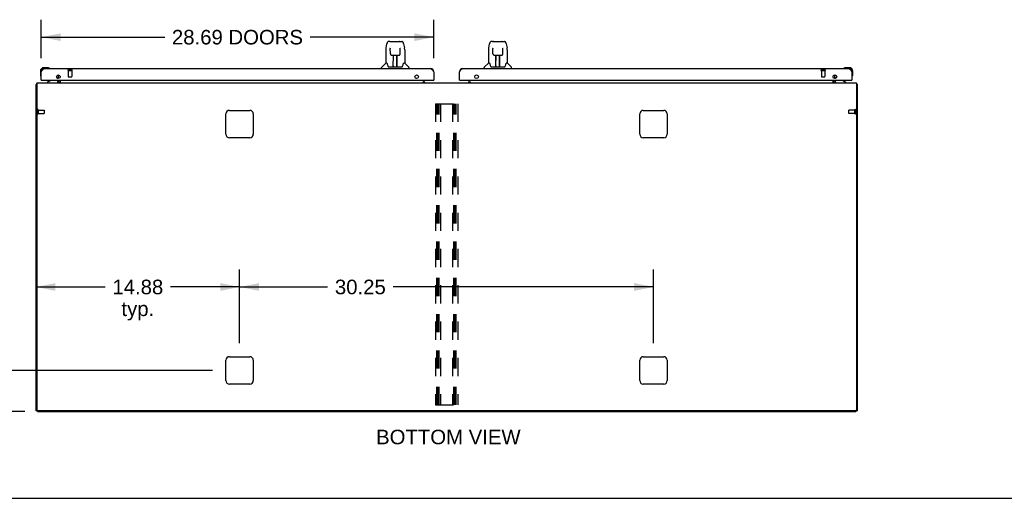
# Model space of a CAD drawing. Header units: inches. Extents: x 0 to 241, y 0 to 156.
# Tile 2 of 17: x 48 to 120, y 0 to 35. Entities that reach past the tile are written whole.
import ezdxf

# ---------------------------------------------------------------- set-up
doc = ezdxf.new("R2010")
doc.units = ezdxf.units.IN
doc.header["$LTSCALE"] = 13.26
doc.header["$MEASUREMENT"] = 0
doc.linetypes.add('HIDDEN', pattern=[0.2, 0.1, -0.1])
doc.layers.get('0').update_dxf_attribs({"linetype": 'CONTINUOUS'})
for name, color, linetype in [('02___PRT_ALL_AXES', 7, 'CONTINUOUS'), ('DEFAULT_2', 8, 'HIDDEN'), ('DIMENSIONS', 7, 'CONTINUOUS')]:
    doc.layers.add(name, color=color, linetype=linetype)
doc.styles.get("Standard").update_dxf_attribs({"font": 'arial.ttf'})
doc.dimstyles.new('DIMSTYLE_1', dxfattribs={"dimtxt": 1.063636, "dimasz": 1.418182, "dimexe": 0.09, "dimexo": 0.07, "dimgap": 0.0375, "dimtad": 0, "dimtih": 1, "dimtoh": 1, "dimzin": 4, "dimdsep": 46, "dimtxsty": 'Standard', "dimblk": '_FILLED', "dimblk1": '_FILLED', "dimblk2": '_FILLED', "dimcen": 0.09, "dimazin": 1, "dimtfac": 1, "dimtdec": 3, "dimtofl": 0, "dimtmove": 0, "dimatfit": 3, "dimldrblk": '_FILLED', "dimfxl": 1, "dimtolj": 1, "dimtzin": 4, "dimarcsym": 0})

# ---------------------------------------------------------------- blocks, each defined once
blk = doc.blocks.new('_FILLED')
at = {"color": 0, "linetype": 'ByBlock'}
blk.add_solid([(0, 0), (-1, 0.2), (-1, -0.2)], dxfattribs=at)
blk = doc.blocks.new('*D20')
at = {"layer": 'DIMENSIONS', "color": 2, "linetype": 'Continuous'}
for p, q in [((49.268, 32.151), (49.268, 34.972)), ((77.956, 32.151), (77.956, 34.972)), ((49.268, 33.695), (58.296, 33.695)), ((77.956, 33.695), (68.928, 33.695))]:
    blk.add_line(p, q, dxfattribs=at)
at = {"layer": 'DIMENSIONS', "color": 2, "linetype": 'Continuous', "xscale": 1.4181818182, "yscale": 1.4181818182, "zscale": 1.4181818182, "rotation": 180}
blk.add_blockref('_FILLED', (49.268, 33.695), dxfattribs=at)
at = {"layer": 'DIMENSIONS', "color": 2, "linetype": 'Continuous', "xscale": 1.4181818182, "yscale": 1.4181818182, "zscale": 1.4181818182}
blk.add_blockref('_FILLED', (77.956, 33.695), dxfattribs=at)
at = {"layer": 'DIMENSIONS', "color": 2, "linetype": 'Continuous', "insert": (63.612, 34.227), "char_height": 1.06364, "width": 9.56877, "attachment_point": 2, "line_spacing_factor": 0.9}
blk.add_mtext('28.69 DOORS', dxfattribs=at)
blk = doc.blocks.new('*D22')
at = {"layer": 'DIMENSIONS', "color": 2, "linetype": 'Continuous'}
for p, q in [((46.854, 9.347), (46.854, 12.183)), ((61.776, 9.347), (45.577, 9.347)), ((48.067, 6.347), (45.577, 6.347)), ((46.854, 6.347), (46.854, 3.155)), ((46.854, 3.155), (45.532, 3.155))]:
    blk.add_line(p, q, dxfattribs=at)
at = {"layer": 'DIMENSIONS', "color": 2, "linetype": 'Continuous', "xscale": 1.4181818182, "yscale": 1.4181818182, "zscale": 1.4181818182}
for p, rotation in [((46.854, 9.347), 270), ((46.854, 6.347), 90)]:
    blk.add_blockref('_FILLED', p, dxfattribs=dict(at, rotation=rotation))
at = {"layer": 'DIMENSIONS', "color": 2, "linetype": 'Continuous', "insert": (45, 3.687), "char_height": 1.0636, "width": 2.8904, "attachment_point": 3, "line_spacing_factor": 0.9}
blk.add_mtext('3.00\\Ptyp.', dxfattribs=at)
blk = doc.blocks.new('*D23')
at = {"layer": 'DIMENSIONS', "color": 2, "linetype": 'Continuous'}
for p, q in [((63.768, 11.339), (63.768, 16.719)), ((94.018, 11.339), (94.018, 16.719)), ((63.768, 15.443), (70.201, 15.443)), ((94.018, 15.443), (74.981, 15.443))]:
    blk.add_line(p, q, dxfattribs=at)
at = {"layer": 'DIMENSIONS', "color": 2, "linetype": 'Continuous', "xscale": 1.4181818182, "yscale": 1.4181818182, "zscale": 1.4181818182, "rotation": 180}
blk.add_blockref('_FILLED', (63.768, 15.443), dxfattribs=at)
at = {"layer": 'DIMENSIONS', "color": 2, "linetype": 'Continuous', "xscale": 1.4181818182, "yscale": 1.4181818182, "zscale": 1.4181818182}
blk.add_blockref('_FILLED', (94.018, 15.443), dxfattribs=at)
at = {"layer": 'DIMENSIONS', "color": 2, "linetype": 'Continuous', "insert": (72.591, 15.975), "char_height": 1.0636, "width": 3.7168, "attachment_point": 2, "line_spacing_factor": 0.9}
blk.add_mtext('30.25', dxfattribs=at)
blk = doc.blocks.new('*D24')
at = {"layer": 'DIMENSIONS', "color": 2, "linetype": 'Continuous'}
for p, q in [((63.768, 11.339), (63.768, 16.719)), ((48.893, 15.443), (53.941, 15.443)), ((63.768, 15.443), (58.721, 15.443))]:
    blk.add_line(p, q, dxfattribs=at)
at = {"layer": 'DIMENSIONS', "color": 2, "linetype": 'Continuous', "xscale": 1.4181818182, "yscale": 1.4181818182, "zscale": 1.4181818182, "rotation": 180}
blk.add_blockref('_FILLED', (48.893, 15.443), dxfattribs=at)
at = {"layer": 'DIMENSIONS', "color": 2, "linetype": 'Continuous', "xscale": 1.4181818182, "yscale": 1.4181818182, "zscale": 1.4181818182}
blk.add_blockref('_FILLED', (63.768, 15.443), dxfattribs=at)
at = {"layer": 'DIMENSIONS', "color": 2, "linetype": 'Continuous', "insert": (56.331, 15.975), "char_height": 1.0636, "width": 3.7168, "attachment_point": 2, "line_spacing_factor": 0.9}
blk.add_mtext('14.88\\Ptyp.', dxfattribs=at)

msp = doc.modelspace()

# ---------------------------------------------------------------- linework, layer by layer
at = {"color": 7, "linetype": 'Continuous'}
for p, q in [((74.469, 32.913), (74.535, 33.219)), ((74.739, 33.373), (74.658, 33.373)), ((74.74, 33.373), (75.546, 33.373)), ((74.745, 33.373), (74.744, 33.373)), ((74.85, 33.385), (75.437, 33.385)), ((75.548, 33.373), (75.628, 33.373)), ((75.752, 33.219), (75.817, 32.913)), ((81.969, 32.913), (82.035, 33.219)), ((82.239, 33.373), (82.158, 33.373)), ((82.24, 33.373), (83.046, 33.373)), ((82.245, 33.373), (82.244, 33.373)), ((82.35, 33.385), (82.937, 33.385)), ((83.048, 33.373), (83.128, 33.373)), ((83.252, 33.219), (83.317, 32.913)), ((74.454, 32.77), (74.454, 31.798)), ((74.777, 32.861), (74.757, 32.861)), ((74.776, 32.897), (74.776, 32.894)), ((74.776, 32.894), (74.776, 32.89)), ((74.776, 32.89), (74.776, 32.882)), ((74.776, 32.882), (74.777, 32.871)), ((74.784, 32.467), (74.777, 32.871)), ((74.864, 32.389), (74.984, 32.389)), ((74.994, 31.543), (75.009, 32.39)), ((75.002, 31.974), (75.002, 32.389)), ((75.02, 32.39), (75.266, 32.39)), ((75.269, 31.523), (75.254, 32.39)), ((75.258, 32.39), (75.258, 32.326)), ((75.285, 31.523), (75.285, 32.389)), ((75.302, 32.389), (75.423, 32.389)), ((75.503, 32.467), (75.51, 32.879)), ((75.51, 32.887), (75.51, 32.892)), ((75.51, 32.879), (75.51, 32.887)), ((75.529, 32.861), (75.51, 32.861)), ((75.832, 32.77), (75.832, 31.798)), ((81.954, 32.77), (81.954, 31.798)), ((82.277, 32.861), (82.257, 32.861)), ((82.276, 32.897), (82.276, 32.894)), ((82.276, 32.894), (82.276, 32.89)), ((82.276, 32.89), (82.276, 32.882)), ((82.276, 32.882), (82.277, 32.871)), ((82.284, 32.467), (82.277, 32.871)), ((82.364, 32.389), (82.484, 32.389)), ((82.494, 31.543), (82.509, 32.39)), ((82.502, 31.974), (82.502, 32.389)), ((82.52, 32.39), (82.766, 32.39)), ((82.769, 31.523), (82.754, 32.39)), ((82.758, 32.39), (82.758, 32.326)), ((82.785, 31.523), (82.785, 32.389)), ((82.802, 32.389), (82.923, 32.389)), ((83.003, 32.467), (83.01, 32.879)), ((83.01, 32.887), (83.01, 32.892)), ((83.01, 32.879), (83.01, 32.887)), ((83.029, 32.861), (83.01, 32.861)), ((83.332, 32.77), (83.332, 31.798)), ((74.449, 31.793), (74.151, 31.495)), ((74.527, 31.798), (74.454, 31.798)), ((75.008, 32.326), (75.002, 32.326)), ((75.005, 32.165), (75.002, 32.165)), ((75.005, 32.153), (75.002, 32.153)), ((75.255, 32.326), (75.285, 32.326)), ((75.285, 32.165), (75.258, 32.165)), ((75.285, 32.153), (75.258, 32.153)), ((75.262, 31.924), (75.285, 31.924)), ((75.285, 31.92), (75.262, 31.92)), ((75.832, 31.798), (75.759, 31.798)), ((75.838, 31.793), (76.136, 31.495)), ((81.949, 31.793), (81.651, 31.495)), ((82.027, 31.798), (81.954, 31.798)), ((82.508, 32.326), (82.502, 32.326)), ((82.505, 32.165), (82.502, 32.165)), ((82.505, 32.153), (82.502, 32.153)), ((82.755, 32.326), (82.785, 32.326)), ((82.785, 32.165), (82.758, 32.165)), ((82.785, 32.153), (82.758, 32.153)), ((82.762, 31.924), (82.785, 31.924)), ((82.785, 31.92), (82.762, 31.92)), ((83.332, 31.798), (83.259, 31.798)), ((83.338, 31.793), (83.636, 31.495)), ((49.208, 31.202), (49.208, 30.945)), ((49.208, 30.945), (49.211, 30.907)), ((49.728, 31.465), (49.471, 31.465)), ((49.515, 31.405), (49.471, 31.405)), ((49.766, 31.462), (49.728, 31.465)), ((49.863, 31.418), (49.857, 31.42)), ((74.139, 31.405), (74.139, 31.467)), ((74.622, 31.546), (74.628, 31.539)), ((74.658, 31.523), (75.629, 31.523)), ((74.995, 31.595), (74.995, 31.569)), ((75.002, 31.523), (75.002, 31.527)), ((75.269, 31.569), (75.268, 31.595)), ((76.147, 31.405), (76.147, 31.467)), ((81.639, 31.405), (81.639, 31.467)), ((82.122, 31.546), (82.128, 31.539)), ((82.158, 31.523), (83.129, 31.523)), ((82.495, 31.595), (82.495, 31.569)), ((82.502, 31.523), (82.502, 31.527)), ((82.769, 31.569), (82.768, 31.595)), ((83.647, 31.405), (83.647, 31.467)), ((107.93, 31.42), (107.923, 31.418)), ((108.021, 31.462), (108.059, 31.465)), ((108.315, 31.465), (108.059, 31.465)), ((108.518, 31.158), (108.518, 31.202)), ((108.578, 30.945), (108.578, 31.202)), ((48.945, 30.243), (48.893, 30.243)), ((49.253, 30.816), (49.255, 30.81)), ((49.288, 30.551), (49.268, 30.551)), ((49.948, 30.524), (49.71, 30.386)), ((49.71, 30.347), (49.71, 30.386)), ((50.387, 30.778), (50.468, 30.697)), ((50.497, 30.551), (50.497, 30.504)), ((77.179, 30.381), (77.247, 30.381)), ((77.247, 30.427), (77.247, 30.381)), ((77.319, 30.358), (77.248, 30.428)), ((77.936, 30.551), (77.956, 30.551)), ((79.851, 30.551), (79.831, 30.551)), ((80.539, 30.429), (80.468, 30.358)), ((80.539, 30.427), (80.539, 30.381)), ((80.539, 30.381), (80.607, 30.381)), ((107.289, 30.551), (107.289, 30.504)), ((107.399, 30.778), (107.319, 30.697)), ((108.076, 30.386), (107.838, 30.524)), ((108.076, 30.347), (108.076, 30.386)), ((108.498, 30.551), (108.518, 30.551)), ((108.532, 30.81), (108.533, 30.816)), ((108.841, 30.243), (108.893, 30.243)), ((48.997, 6.399), (48.893, 6.399)), ((48.997, 6.347), (48.997, 6.4)), ((48.997, 6.347), (108.789, 6.347)), ((108.789, 6.347), (108.789, 6.4)), ((108.789, 6.399), (108.893, 6.399)), ((0, 0), (241.091, 0))]:
    msp.add_line(p, q, dxfattribs=at)
at = {"color": 3, "linetype": 'Continuous'}
for p, q in [((49.268, 30.551), (49.268, 31.158)), ((49.515, 31.405), (77.709, 31.405)), ((77.956, 31.158), (77.956, 30.551)), ((79.831, 30.551), (79.831, 31.158)), ((80.077, 31.405), (108.272, 31.405)), ((108.518, 31.158), (108.518, 30.551)), ((48.893, 6.399), (48.893, 30.243)), ((48.945, 30.347), (48.945, 6.461)), ((48.945, 30.347), (108.841, 30.347)), ((49.288, 30.551), (77.936, 30.551)), ((50.539, 30.669), (50.539, 30.932)), ((50.539, 30.489), (50.539, 30.551)), ((50.643, 30.846), (50.643, 30.755)), ((50.643, 30.551), (50.643, 30.347)), ((77.179, 30.376), (77.179, 30.427)), ((77.179, 30.427), (77.247, 30.427)), ((77.247, 30.376), (77.179, 30.376)), ((77.247, 30.427), (77.247, 30.551)), ((77.247, 30.376), (77.247, 30.347)), ((77.247, 30.358), (77.419, 30.358)), ((79.851, 30.551), (108.498, 30.551)), ((80.368, 30.358), (80.539, 30.358)), ((80.539, 30.427), (80.539, 30.551)), ((80.539, 30.427), (80.607, 30.427)), ((80.539, 30.376), (80.539, 30.347)), ((80.607, 30.376), (80.539, 30.376)), ((80.607, 30.427), (80.607, 30.376)), ((107.143, 30.755), (107.143, 30.846)), ((107.143, 30.347), (107.143, 30.551)), ((107.247, 30.932), (107.247, 30.669)), ((107.247, 30.551), (107.247, 30.489)), ((108.841, 30.347), (108.841, 6.461)), ((108.893, 30.243), (108.893, 6.399)), ((62.768, 26.597), (62.768, 28.097)), ((63.018, 28.347), (64.518, 28.347)), ((64.768, 28.097), (64.768, 26.597)), ((93.018, 26.597), (93.018, 28.097)), ((93.268, 28.347), (94.768, 28.347)), ((95.018, 28.097), (95.018, 26.597)), ((64.518, 26.347), (63.018, 26.347)), ((94.768, 26.347), (93.268, 26.347)), ((62.768, 8.597), (62.768, 10.097)), ((63.018, 10.347), (64.518, 10.347)), ((64.768, 10.097), (64.768, 8.597)), ((93.018, 8.597), (93.018, 10.097)), ((93.268, 10.347), (94.768, 10.347)), ((95.018, 10.097), (95.018, 8.597)), ((64.518, 8.347), (63.018, 8.347)), ((94.768, 8.347), (93.268, 8.347)), ((108.779, 6.399), (49.008, 6.399))]:
    msp.add_line(p, q, dxfattribs=at)
at = {"color": 7, "linetype": 'Continuous'}
for points in [[(74.658, 33.373), (74.655, 33.373), (74.639, 33.371), (74.624, 33.367), (74.611, 33.36), (74.598, 33.351), (74.587, 33.341), (74.578, 33.33), (74.57, 33.318), (74.562, 33.304), (74.556, 33.29), (74.549, 33.273), (74.543, 33.255), (74.538, 33.233), (74.535, 33.219)], [(75.729, 33.296), (75.722, 33.308), (75.716, 33.32), (75.708, 33.33), (75.7, 33.34), (75.691, 33.349), (75.68, 33.357), (75.669, 33.364), (75.656, 33.369), (75.643, 33.372), (75.628, 33.373)], [(75.752, 33.219), (75.749, 33.231), (75.745, 33.25), (75.74, 33.267), (75.734, 33.282), (75.729, 33.296)], [(82.158, 33.373), (82.155, 33.373), (82.139, 33.371), (82.124, 33.367), (82.111, 33.36), (82.098, 33.351), (82.087, 33.341), (82.078, 33.33), (82.07, 33.318), (82.062, 33.304), (82.056, 33.29), (82.049, 33.273), (82.043, 33.255), (82.038, 33.233), (82.035, 33.219)], [(83.229, 33.296), (83.222, 33.308), (83.216, 33.32), (83.208, 33.33), (83.2, 33.34), (83.191, 33.349), (83.18, 33.357), (83.169, 33.364), (83.156, 33.369), (83.143, 33.372), (83.128, 33.373)], [(83.252, 33.219), (83.249, 33.231), (83.245, 33.25), (83.24, 33.267), (83.234, 33.282), (83.229, 33.296)], [(74.469, 32.913), (74.463, 32.881), (74.458, 32.839), (74.455, 32.797), (74.454, 32.77)], [(74.776, 32.902), (74.776, 32.902), (74.776, 32.902), (74.776, 32.902), (74.776, 32.901), (74.776, 32.9), (74.776, 32.899), (74.776, 32.897)], [(74.784, 32.467), (74.785, 32.455), (74.788, 32.442), (74.794, 32.43), (74.801, 32.419), (74.81, 32.409), (74.82, 32.402), (74.832, 32.395), (74.844, 32.391), (74.856, 32.389), (74.863, 32.389)], [(74.984, 32.389), (74.987, 32.389), (74.996, 32.389), (75.005, 32.39), (75.014, 32.39), (75.02, 32.39)], [(75.266, 32.39), (75.275, 32.39), (75.283, 32.39), (75.292, 32.389), (75.3, 32.389), (75.302, 32.389)], [(75.424, 32.389), (75.432, 32.389), (75.445, 32.392), (75.456, 32.396), (75.468, 32.402), (75.478, 32.41), (75.487, 32.42), (75.494, 32.431), (75.499, 32.443), (75.502, 32.456), (75.503, 32.467)], [(75.51, 32.892), (75.511, 32.896), (75.511, 32.898), (75.511, 32.899), (75.511, 32.9), (75.511, 32.901), (75.511, 32.902), (75.511, 32.902)], [(75.832, 32.77), (75.832, 32.797), (75.829, 32.84), (75.823, 32.882), (75.817, 32.913)], [(81.969, 32.913), (81.963, 32.881), (81.958, 32.839), (81.955, 32.797), (81.954, 32.77)], [(82.276, 32.902), (82.276, 32.902), (82.276, 32.902), (82.276, 32.902), (82.276, 32.901), (82.276, 32.9), (82.276, 32.899), (82.276, 32.897)], [(82.284, 32.467), (82.285, 32.455), (82.288, 32.442), (82.294, 32.43), (82.301, 32.419), (82.31, 32.409), (82.32, 32.402), (82.332, 32.395), (82.344, 32.391), (82.356, 32.389), (82.363, 32.389)], [(82.484, 32.389), (82.487, 32.389), (82.496, 32.389), (82.505, 32.39), (82.514, 32.39), (82.52, 32.39)], [(82.766, 32.39), (82.775, 32.39), (82.783, 32.39), (82.792, 32.389), (82.8, 32.389), (82.802, 32.389)], [(82.924, 32.389), (82.932, 32.389), (82.945, 32.392), (82.956, 32.396), (82.968, 32.402), (82.978, 32.41), (82.987, 32.42), (82.994, 32.431), (82.999, 32.443), (83.002, 32.456), (83.003, 32.467)], [(83.01, 32.892), (83.011, 32.896), (83.011, 32.898), (83.011, 32.899), (83.011, 32.9), (83.011, 32.901), (83.011, 32.902), (83.011, 32.902)], [(83.332, 32.77), (83.332, 32.797), (83.329, 32.84), (83.323, 32.882), (83.317, 32.913)], [(74.524, 31.798), (74.53, 31.789), (74.543, 31.761), (74.558, 31.725), (74.574, 31.683), (74.59, 31.634), (74.605, 31.586)], [(75.682, 31.586), (75.696, 31.632), (75.712, 31.681), (75.728, 31.723), (75.743, 31.76), (75.757, 31.788), (75.763, 31.798)], [(82.024, 31.798), (82.03, 31.789), (82.043, 31.761), (82.058, 31.725), (82.074, 31.683), (82.09, 31.634), (82.105, 31.586)], [(83.182, 31.586), (83.196, 31.632), (83.212, 31.681), (83.228, 31.723), (83.243, 31.76), (83.257, 31.788), (83.263, 31.798)], [(74.605, 31.586), (74.607, 31.578), (74.612, 31.566), (74.617, 31.555), (74.622, 31.546)], [(74.628, 31.539), (74.633, 31.533), (74.64, 31.528), (74.648, 31.524), (74.655, 31.523), (74.657, 31.523)], [(75.629, 31.523), (75.631, 31.523), (75.638, 31.524), (75.646, 31.527), (75.653, 31.532)], [(75.653, 31.532), (75.659, 31.538), (75.664, 31.546)], [(75.664, 31.546), (75.669, 31.555), (75.674, 31.565), (75.679, 31.578), (75.682, 31.586)], [(82.105, 31.586), (82.107, 31.578), (82.112, 31.566), (82.117, 31.555), (82.122, 31.546)], [(82.128, 31.539), (82.133, 31.533), (82.14, 31.528), (82.148, 31.524), (82.155, 31.523), (82.157, 31.523)], [(83.129, 31.523), (83.131, 31.523), (83.138, 31.524), (83.146, 31.527), (83.153, 31.532)], [(83.153, 31.532), (83.159, 31.538), (83.164, 31.546)], [(83.164, 31.546), (83.169, 31.555), (83.174, 31.565), (83.179, 31.578), (83.182, 31.586)]]:
    msp.add_lwpolyline(points, dxfattribs=at)
at = {"color": 3, "linetype": 'Continuous'}
for points in [[(49.268, 31.158), (49.279, 31.174), (49.289, 31.19), (49.299, 31.206), (49.309, 31.222), (49.32, 31.237), (49.33, 31.253), (49.34, 31.267), (49.351, 31.281), (49.361, 31.295), (49.371, 31.308), (49.381, 31.321), (49.392, 31.332), (49.402, 31.344), (49.412, 31.354), (49.422, 31.363), (49.433, 31.372), (49.443, 31.379), (49.453, 31.386), (49.463, 31.392), (49.474, 31.396), (49.484, 31.4), (49.494, 31.403), (49.505, 31.404), (49.515, 31.405)], [(77.709, 31.405), (77.72, 31.404), (77.73, 31.403), (77.74, 31.4), (77.75, 31.396), (77.761, 31.392), (77.771, 31.386), (77.781, 31.379), (77.792, 31.372), (77.802, 31.363), (77.812, 31.354), (77.822, 31.344), (77.833, 31.332), (77.843, 31.321), (77.853, 31.308), (77.863, 31.295), (77.874, 31.281), (77.884, 31.267), (77.894, 31.253), (77.904, 31.237), (77.915, 31.222), (77.925, 31.206), (77.935, 31.19), (77.946, 31.174), (77.956, 31.158)], [(79.831, 31.158), (79.841, 31.174), (79.851, 31.19), (79.862, 31.206), (79.872, 31.222), (79.882, 31.237), (79.892, 31.253), (79.903, 31.267), (79.913, 31.281), (79.923, 31.295), (79.934, 31.308), (79.944, 31.321), (79.954, 31.332), (79.964, 31.344), (79.975, 31.354), (79.985, 31.363), (79.995, 31.372), (80.005, 31.379), (80.016, 31.386), (80.026, 31.392), (80.036, 31.396), (80.047, 31.4), (80.057, 31.403), (80.067, 31.404), (80.077, 31.405)], [(108.272, 31.405), (108.282, 31.404), (108.292, 31.403), (108.303, 31.4), (108.313, 31.396), (108.323, 31.392), (108.333, 31.386), (108.344, 31.379), (108.354, 31.372), (108.364, 31.363), (108.375, 31.354), (108.385, 31.344), (108.395, 31.332), (108.405, 31.321), (108.416, 31.308), (108.426, 31.295), (108.436, 31.281), (108.446, 31.267), (108.457, 31.253), (108.467, 31.237), (108.477, 31.222), (108.488, 31.206), (108.498, 31.19), (108.508, 31.174), (108.518, 31.158)], [(48.929, 30.258), (48.921, 30.257), (48.917, 30.256), (48.914, 30.255), (48.911, 30.255), (48.908, 30.254), (48.905, 30.253), (48.902, 30.252), (48.9, 30.251), (48.898, 30.25), (48.897, 30.249), (48.896, 30.248), (48.895, 30.247), (48.894, 30.246), (48.893, 30.244), (48.893, 30.243)], [(48.945, 30.263), (48.945, 30.262), (48.941, 30.261), (48.937, 30.26), (48.933, 30.259), (48.929, 30.258)], [(108.841, 30.263), (108.841, 30.262), (108.846, 30.261), (108.85, 30.26), (108.854, 30.259), (108.858, 30.258), (108.866, 30.257)], [(108.866, 30.257), (108.869, 30.256), (108.873, 30.255), (108.876, 30.255), (108.879, 30.254), (108.882, 30.253), (108.884, 30.252), (108.886, 30.251), (108.888, 30.25), (108.89, 30.249), (108.891, 30.248), (108.892, 30.247), (108.893, 30.246), (108.893, 30.244), (108.893, 30.243)]]:
    msp.add_lwpolyline(points, dxfattribs=at)
for centre in [(50.518, 30.801), (76.706, 30.801), (81.081, 30.801), (107.268, 30.801)]:
    msp.add_circle(centre, 0.133, dxfattribs=at)
at = {"color": 7, "linetype": 'Continuous'}
for centre, radius, start, end in [((74.85, 33.365), 0.0197, 90, 156.39296), ((75.437, 33.365), 0.0197, 23.60704, 90), ((82.35, 33.365), 0.0197, 90, 156.39296), ((82.937, 33.365), 0.0197, 23.60704, 90), ((74.463, 31.779), 0.0197, 90, 135), ((75.824, 31.779), 0.0197, 45, 90), ((81.963, 31.779), 0.0197, 90, 135), ((83.324, 31.779), 0.0197, 45, 90), ((49.471, 31.202), 0.263, 90, 180), ((49.458, 30.945), 0.25, 180, 210.88989), ((49.471, 31.202), 0.203, 90, 180), ((49.728, 31.215), 0.25, 59.11011, 90), ((49.848, 31.42), 0.015, 270, 353.62041), ((49.848, 31.416), 0.015, 6.37959, 59.11011), ((74.179, 31.467), 0.0394, 135, 180), ((75.014, 31.542), 0.0197, 179, 270), ((75.014, 31.542), 0.0197, 260.73897, 269.92316), ((75.249, 31.542), 0.0197, 270, 1), ((75.249, 31.542), 0.0197, 270.07713, 272.64688), ((76.108, 31.467), 0.0394, 0, 45), ((81.679, 31.467), 0.0394, 135, 180), ((82.514, 31.542), 0.0197, 179, 270), ((82.514, 31.542), 0.0197, 260.73897, 269.92316), ((82.749, 31.542), 0.0197, 270, 1), ((82.749, 31.542), 0.0197, 270.07713, 272.64688), ((83.608, 31.467), 0.0394, 0, 45), ((107.938, 31.416), 0.015, 120.88989, 173.62041), ((107.938, 31.42), 0.015, 186.37959, 270), ((108.059, 31.215), 0.25, 90, 120.88989), ((108.315, 31.202), 0.263, 0, 90), ((108.315, 31.202), 0.203, 0, 90), ((108.328, 30.945), 0.25, 329.11011, 360), ((49.257, 30.825), 0.015, 210.88989, 263.62041), ((49.253, 30.825), 0.015, 276.37959, 360), ((49.898, 30.61), 0.1, 300.09201, 323.45319), ((50.34, 30.504), 0.157, 270, 360), ((50.397, 30.626), 0.1, 27.02681, 45), ((50.397, 30.489), 0.246, 324.66877, 360), ((107.39, 30.489), 0.246, 180, 215.33123), ((107.446, 30.504), 0.157, 180, 270), ((107.389, 30.626), 0.1, 135, 152.97319), ((107.888, 30.61), 0.1, 216.54681, 239.90799), ((108.533, 30.825), 0.015, 180, 263.62041), ((108.53, 30.825), 0.015, 276.37959, 329.11011)]:
    msp.add_arc(centre, radius, start, end, dxfattribs=at)
at = {"color": 3, "linetype": 'Continuous'}
for centre, radius, start, end in [((49.515, 31.158), 0.246, 90, 180), ((77.709, 31.158), 0.246, 0, 90), ((80.077, 31.158), 0.246, 90, 180), ((108.272, 31.158), 0.246, 0, 90), ((49.288, 30.571), 0.02, 180, 270), ((50.397, 30.489), 0.142, 270, 360), ((77.297, 30.397), 0.05, 185.29412, 231.27912), ((77.936, 30.571), 0.02, 270, 360), ((79.851, 30.571), 0.02, 180, 270), ((80.489, 30.397), 0.05, 308.72088, 354.70588), ((107.39, 30.489), 0.142, 180, 270), ((108.498, 30.571), 0.02, 270, 360), ((63.018, 28.097), 0.25, 90, 180), ((64.518, 28.097), 0.25, 0, 90), ((93.268, 28.097), 0.25, 90, 180), ((94.768, 28.097), 0.25, 0, 90), ((63.018, 26.597), 0.25, 180, 270), ((64.518, 26.597), 0.25, 270, 360), ((93.268, 26.597), 0.25, 180, 270), ((94.768, 26.597), 0.25, 270, 360), ((63.018, 10.097), 0.25, 90, 180), ((64.518, 10.097), 0.25, 0, 90), ((93.268, 10.097), 0.25, 90, 180), ((94.768, 10.097), 0.25, 0, 90), ((63.018, 8.597), 0.25, 180, 270), ((64.518, 8.597), 0.25, 270, 360), ((93.268, 8.597), 0.25, 180, 270), ((94.768, 8.597), 0.25, 270, 360), ((49.008, 6.461), 0.0625, 180, 270), ((108.779, 6.461), 0.0625, 270, 360)]:
    msp.add_arc(centre, radius, start, end, dxfattribs=at)
at = {"color": 7, "linetype": 'Continuous'}
for centre, major_axis, start_param, end_param in [((74.994, 31.562), (0, 0.0394), -2.940151, -2.835726), ((75.269, 31.562), (0.0394, 0), -1.876815, -1.570796), ((82.494, 31.562), (0, 0.0394), -2.940151, -2.835726), ((82.769, 31.562), (0.0394, 0), -1.876815, -1.570796)]:
    msp.add_ellipse(centre, major_axis=major_axis, ratio=1, start_param=start_param, end_param=end_param, dxfattribs=at)
at = {"layer": '02___PRT_ALL_AXES', "color": 8, "linetype": 'HIDDEN'}
for p, q in [((51.248, 31.258), (51.248, 30.811)), ((51.248, 31.258), (51.496, 31.258)), ((51.496, 31.258), (51.496, 30.811)), ((106.29, 31.258), (106.538, 31.258)), ((106.29, 31.258), (106.29, 30.811)), ((106.538, 31.258), (106.538, 30.811)), ((49.04, 28.367), (49.04, 28.119)), ((49.04, 28.367), (49.487, 28.367)), ((49.04, 28.119), (49.487, 28.119)), ((108.736, 28.367), (108.289, 28.367)), ((108.736, 28.119), (108.289, 28.119)), ((108.736, 28.119), (108.736, 28.367))]:
    msp.add_line(p, q, dxfattribs=at)
at = {"layer": '02___PRT_ALL_AXES', "color": 3, "linetype": 'Continuous'}
for p, q in [((77.419, 30.358), (77.419, 30.347)), ((80.368, 30.358), (80.368, 30.347))]:
    msp.add_line(p, q, dxfattribs=at)
at = {"layer": '02___PRT_ALL_AXES', "color": 7, "linetype": 'Continuous'}
for start, end in [(175.10153, 175.5324), (170.84979, 171.3733)]:
    msp.add_arc((49.471, 31.202), 0.263, start, end, dxfattribs=at)
at = {"layer": 'DEFAULT_2', "color": 8, "linetype": 'HIDDEN'}
for p, q in [((51.23, 31.301), (51.514, 31.301)), ((51.23, 31.258), (51.514, 31.258)), ((106.272, 31.301), (106.556, 31.301)), ((106.272, 31.258), (106.556, 31.258)), ((51.258, 30.801), (51.486, 30.801)), ((106.3, 30.801), (106.528, 30.801)), ((78.081, 28.826), (78.081, 6.826)), ((78.081, 28.826), (79.706, 28.826)), ((78.185, 6.826), (78.185, 28.826)), ((78.275, 6.826), (78.275, 28.826)), ((78.352, 6.826), (78.352, 28.826)), ((78.456, 28.826), (78.456, 6.826)), ((79.331, 28.826), (79.331, 6.826)), ((79.435, 6.826), (79.435, 28.826)), ((79.525, 6.826), (79.525, 28.826)), ((79.602, 6.826), (79.602, 28.826)), ((79.706, 28.826), (79.706, 6.826)), ((48.997, 28.385), (48.997, 28.101)), ((49.04, 28.385), (49.04, 28.101)), ((49.497, 28.357), (49.497, 28.129)), ((108.279, 28.129), (108.279, 28.357)), ((108.736, 28.101), (108.736, 28.385)), ((108.779, 28.101), (108.779, 28.385)), ((78.081, 6.826), (79.706, 6.826))]:
    msp.add_line(p, q, dxfattribs=at)
for centre, radius, start, end in [((51.23, 31.279), 0.0215, 90, 270), ((51.514, 31.279), 0.0215, 270, 90), ((106.272, 31.279), 0.0215, 90, 270), ((106.556, 31.279), 0.0215, 270, 90), ((51.258, 30.811), 0.01, 180, 270), ((51.486, 30.811), 0.01, 270, 360), ((106.3, 30.811), 0.01, 180, 270), ((106.528, 30.811), 0.01, 270, 360), ((49.019, 28.385), 0.0215, 0, 180), ((49.019, 28.101), 0.0215, 180, 360), ((49.487, 28.357), 0.01, 0, 90), ((49.487, 28.129), 0.01, 270, 360), ((108.289, 28.357), 0.01, 90, 180), ((108.289, 28.129), 0.01, 180, 270), ((108.757, 28.385), 0.0215, 360, 180), ((108.757, 28.101), 0.0215, 180, 0)]:
    msp.add_arc(centre, radius, start, end, dxfattribs=at)

# ---------------------------------------------------------------- texts
at = {"layer": 'DIMENSIONS', "color": 2, "linetype": 'Continuous', "insert": (79.023, 5.011), "char_height": 1.06364, "width": 10.54147, "attachment_point": 2, "line_spacing_factor": 0.9}
msp.add_mtext('BOTTOM VIEW', dxfattribs=at)

# ---------------------------------------------------------------- dimensions: what is measured, and where the dimension line sits
at = {"layer": 'DIMENSIONS', "color": 2, "linetype": 'Continuous'}
for base, p1, p2, text, picture, middle in [((77.956, 33.695), (49.268, 32.081), (77.956, 32.081), '<> DOORS', '*D20', (63.612, 33.695)), ((63.768334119, 15.443018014), (48.893334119, 6.461190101), (63.768334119, 11.269417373), '<>\\Ptyp.', '*D24', (56.330834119, 14.645290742))]:
    dim = msp.add_linear_dim(base=base, p1=p1, p2=p2, text=text, dimstyle='DIMSTYLE_1', dxfattribs=at)
    dim.commit()
    dim.dimension.update_dxf_attribs({"geometry": picture, "text_midpoint": middle, "dimtype": 160})
dim = msp.add_linear_dim(base=(63.768, 15.443), p1=(94.018, 11.269), p2=(63.768, 11.269), angle=180, dimstyle='DIMSTYLE_1', dxfattribs=at)
dim.commit()
dim.dimension.update_dxf_attribs({"geometry": '*D23', "text_midpoint": (72.593, 15.437), "dimtype": 160})
dim = msp.add_linear_dim(base=(46.854, 9.347), p1=(45.507, 6.347), p2=(61.846, 9.347), angle=90, text='<>\\Ptyp.', dimstyle='DIMSTYLE_1', dxfattribs=at)
dim.commit()
dim.dimension.update_dxf_attribs({"geometry": '*D22', "text_midpoint": (43.555, 2.358), "dimtype": 160})

doc.saveas('drawing.dxf')
